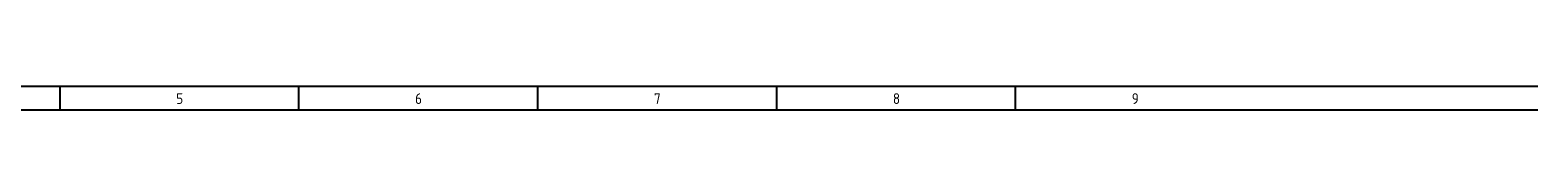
# Model space of a CAD drawing. Extents: x 37 to 1487, y -866 to 366.
# Tile 12 of 12: x 1196.04 to 1448.49, y 362.3 to 366.3. Entities that reach past the tile are written whole.
import ezdxf

# ---------------------------------------------------------------- set-up
doc = ezdxf.new("R2010")
doc.units = 0
doc.linetypes.add('EPLANLINE7', pattern=[0])
doc.layers.add('ONDERHOEK', color=1, linetype='CONTINUOUS')
doc.styles.get("Standard").update_dxf_attribs({"font": 'ISOCP'})

msp = doc.modelspace()

# ---------------------------------------------------------------- linework, layer by layer
at = {"layer": 'ONDERHOEK', "color": 4, "linetype": 'EPLANLINE7'}
msp.add_line((953.49, 366.3), (1448.49, 366.3), dxfattribs=at)
at = {"layer": 'ONDERHOEK', "color": 1, "linetype": 'EPLANLINE7'}
for p, q in [((1200.99, 366.3), (1200.99, 362.3)), ((1240.99, 366.3), (1240.99, 362.3)), ((1280.99, 366.3), (1280.99, 362.3)), ((1320.99, 366.3), (1320.99, 362.3)), ((1360.99, 366.3), (1360.99, 362.3)), ((953.49, 362.3), (1448.49, 362.3))]:
    msp.add_line(p, q, dxfattribs=at)

# ---------------------------------------------------------------- texts
at = {"layer": 'ONDERHOEK', "color": 2}
for s, p in [('5 ', (1220.49, 363.3)), ('6 ', (1260.49, 363.3)), ('7 ', (1300.49, 363.3)), ('8 ', (1340.49, 363.3)), ('9 ', (1380.49, 363.3))]:
    msp.add_text(s, height=1.8, dxfattribs=at).set_placement(p)

doc.saveas('drawing.dxf')
